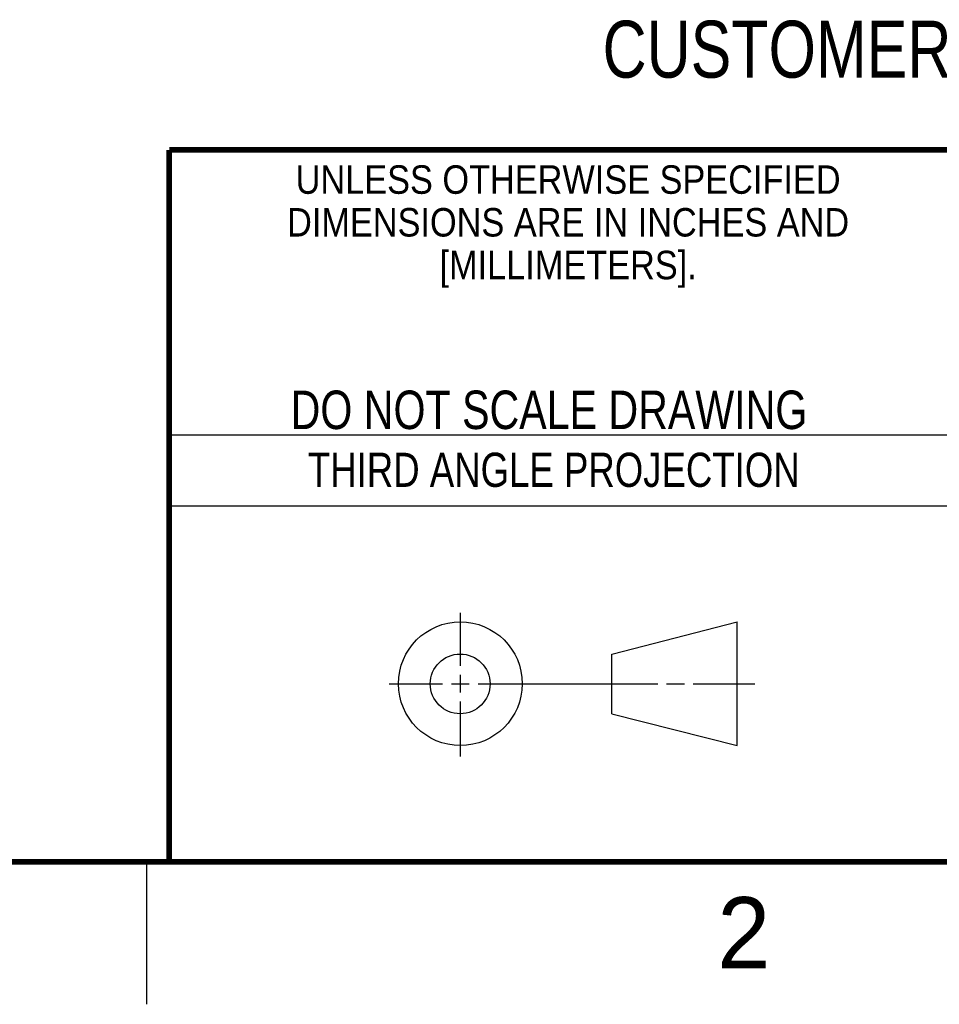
# Model space of a CAD drawing. Header units: inches. Extents: x 0 to 34, y 0 to 22.
# Tile 40 of 52: x 25.1 to 28.3, y 0 to 3.5. Entities that reach past the tile are written whole.
import ezdxf
from ezdxf.enums import TextEntityAlignment as Align

# ---------------------------------------------------------------- set-up
doc = ezdxf.new("R2010")
doc.units = ezdxf.units.IN
doc.header["$LTSCALE"] = 1.87
doc.header["$MEASUREMENT"] = 0
doc.layers.get('0').update_dxf_attribs({"linetype": 'CONTINUOUS'})
doc.layers.add('DETAIL', color=7, linetype='CONTINUOUS')
doc.styles.get("Standard").update_dxf_attribs({"font": 'txt', "width": 0.8})

msp = doc.modelspace()

# ---------------------------------------------------------------- linework, layer by layer
at = {"color": 2, "linetype": 'CONTINUOUS'}
for p, q in [((25.58, 2), (28.38, 2)), ((25.58, 1.75), (28.38, 1.75)), ((26.6016, 1.1882), (26.6016, 1.375)), ((26.6016, 1.0944), (26.6016, 1.1569)), ((26.3514, 1.1257), (26.5391, 1.1257)), ((26.5703, 1.1257), (26.6328, 1.1257)), ((26.6641, 1.1257), (27.2943, 1.1257)), ((27.3256, 1.1257), (27.3881, 1.1257)), ((27.4193, 1.1257), (27.6351, 1.1257)), ((26.6016, 0.8704), (26.6016, 1.0632)), ((25.5, 0.5), (25.5, 0))]:
    msp.add_line(p, q, dxfattribs=at)
at = {"color": 7, "linetype": 'CONTINUOUS'}
for p, q in [((27.1331, 1.23), (27.5726, 1.3428)), ((27.5726, 0.9086), (27.5726, 1.3428)), ((27.1331, 1.02), (27.1331, 1.23)), ((27.1331, 1.02), (27.5726, 0.9086))]:
    msp.add_line(p, q, dxfattribs=at)
at = {"color": 7, "linetype": 'CONTINUOUS', "const_width": 0.02}
for points in [[(25.58, 3), (33.5, 3)], [(25.58, 3), (25.58, 0.5)], [(0.5, 0.5), (33.5, 0.5)]]:
    msp.add_lwpolyline(points, dxfattribs=at)
at = {"color": 7, "linetype": 'CONTINUOUS'}
for centre, radius in [((26.6016, 1.1257), 0.2171), ((26.601, 1.125), 0.105)]:
    msp.add_circle(centre, radius, dxfattribs=at)

# ---------------------------------------------------------------- texts
at = {"color": 2, "linetype": 'CONTINUOUS'}
for s, height, width, p in [('UNLESS OTHERWISE SPECIFIED', 0.1, 0.9, (26.9799, 2.8459)), ('DIMENSIONS ARE IN INCHES AND', 0.1, 0.9, (26.9799, 2.6959)), ('[MILLIMETERS].', 0.1, 0.9, (26.9799, 2.5459)), ('THIRD ANGLE PROJECTION', 0.12, 0.8, (26.9296, 1.8168))]:
    msp.add_text(s, height=height, dxfattribs=dict(at, width=width)).set_placement(p, align=Align.CENTER)
at = {"color": 7, "linetype": 'CONTINUOUS', "width": 0.8}
msp.add_text('DO NOT SCALE DRAWING', height=0.135, dxfattribs=at).set_placement((26.9127, 2.0199), align=Align.CENTER)
at = {"color": 2, "linetype": 'CONTINUOUS'}
msp.add_text('2', height=0.25, dxfattribs=at).set_placement((27.5035, 0.1263))
at = {"layer": 'DETAIL', "color": 2, "linetype": 'CONTINUOUS', "width": 0.8}
msp.add_text('CUSTOMER DRAWING', height=0.2, dxfattribs=at).set_placement((27.1009, 3.2537))

doc.saveas('drawing.dxf')
